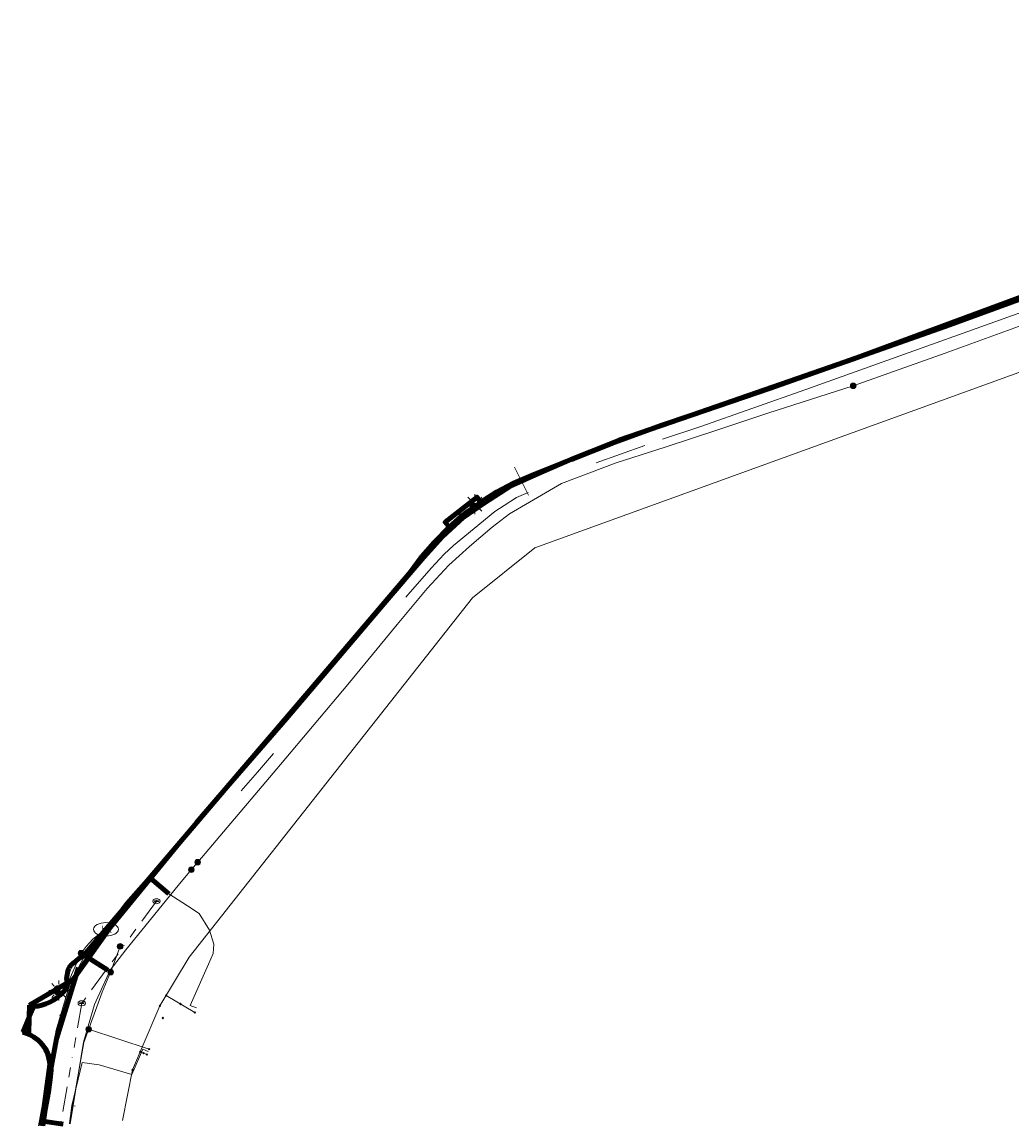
# Model space of a CAD drawing. Header units: metres. Extents: x 200221 to 204794, y 461183 to 463932.
# Tile 6 of 19: x 201706 to 201905, y 462257 to 462479. Entities that reach past the tile are written whole.
import ezdxf
from ezdxf.enums import TextEntityAlignment as Align
from ezdxf.lldxf.tags import DXFTag

# ---------------------------------------------------------------- set-up
doc = ezdxf.new("R2010")
doc.units = ezdxf.units.M
doc.linetypes.add('RI-OVERIG', pattern=[17, 5, -2, 2, -2, 0, -2, 2, -2])
doc.layers.get('0').update_dxf_attribs({"lineweight": 25})
for name, color, linetype, lineweight in [('B-WE-KL-DATA_HULPSTUK_KPN BV-S', 90, 'Continuous', 25), ('B-WE-KL-DATA_KABELBED_KPN BV-G', 90, 'Continuous', 100), ('B-WE-KL-DATA_MANTELBUIS_KPN BV-G', 90, 'Continuous', 100), ('B-WE-KL-DATA_MANTELBUIS_NKM NETWORK SERVICES BV-G', 90, 'Continuous', 100), ('B-WE-KL-DATA_NKM NETWORK SERVICES BV-G', 90, 'KL-DATA-N', 18), ('B-WE-KL-ET_LS_HULPSTUK_LIANDER NV PAC 2AI68G2-S', 190, 'Continuous', 25), ('B-WE-KL-ET_LS_LIANDER NV PAC 2AI68G2-G', 190, 'KL-LS-N', 18), ('B-WE-KL-ET_LS_MANTELBUIS_LIANDER NV PAC 2AI68G2-G', 190, 'Continuous', 100), ('B-WE-KL-ET_LS_OV_LICHTMAST_LIANDER NV PAC 2AI68G2-S', 190, 'Continuous', 25), ('B-WE-KL-ET_MS_HULPSTUK_LIANDER NV PAC 2AI68G2-S', 130, 'Continuous', 25), ('B-WE-KL-ET_MS_LIANDER NV PAC 2AI68G2-G', 130, 'KL-MS-N', 18), ('B-WE-KL-GAS_LD_HULPSTUK_LIANDER NV PAC 2AI68G2-S', 50, 'Continuous', 25), ('B-WE-KL-GAS_LD_LIANDER NV PAC 2AI68G2-G', 50, 'KL-GAS-LD-N', 18), ('B-WE-KL-OVERIG_HULPSTUK-G', 8, 'Continuous', 18), ('B-WE-KL-OVERIG_HULPSTUK_GEMEENTE APELDOORN-S', 8, 'Continuous', 25), ('B-WE-KL-WATER_HULPSTUK_VITENS-S', 170, 'Continuous', 25), ('B-WE-KL-WATER_VITENS-G', 170, 'KL-WATER-N', 18), ('B-WE-KL-WATER_VITENS-S', 170, 'Continuous', 25), ('B-WE-OG-INFO_LIANDER NV PAC 2AI68G2-S', 7, 'Continuous', 25), ('B-WE-RI-VRIJVERVAL_GEMEENTE APELDOORN-G', 210, 'RI-OVERIG', 18), ('B-WE-RI-VRIJVERVAL_HULPSTUK_GEMEENTE APELDOORN-S', 210, 'Continuous', 25)]:
    doc.layers.add(name, color=color, linetype=linetype, lineweight=lineweight)
doc.styles.add('NLCS-ISO', font='NLCS-ISO.ttf')
doc.styles.get("Standard").update_dxf_attribs({"font": 'NLCS-ISO.ttf'})
tags = doc.linetypes.add('KL-DATA-N', pattern='A,4,-1,[101,NLCS.SHX,S=0.5,R=0,X=0,Y=0],-1,4,-1,["D",Standard,S=1,R=0,X=-0.25,Y=-0.5],-1.5', length=12.5).pattern_tags.tags
tags[18] = DXFTag(74, 10)
tags = doc.linetypes.add('KL-GAS-LD-N', pattern='A,4,-1,[69,NLCS.SHX,S=0.5,R=0,X=0,Y=0],-1,4,-1,["L",Standard,S=1,R=0,X=0.25,Y=-0.5],-2', length=13).pattern_tags.tags
tags[18] = DXFTag(74, 10)
tags = doc.linetypes.add('KL-LS-N', pattern='A,4,-1,[103,NLCS.SHX,S=0.75,R=0,X=0,Y=0],-1,4,-1,["L",Standard,S=1,R=0,X=0,Y=-0.5],-2', length=13).pattern_tags.tags
tags[18] = DXFTag(74, 10)
tags = doc.linetypes.add('KL-MS-N', pattern='A,4,-1,[103,NLCS.SHX,S=0.75,R=0,X=0,Y=0],-1,4,-1,["M",Standard,S=1,R=0,X=0,Y=-0.5],-2', length=13).pattern_tags.tags
tags[18] = DXFTag(74, 10)
doc.linetypes.add('KL-WATER-N', pattern='A,7,-0.5,[168,NLCS.SHX,S=0.75,R=0,X=0.75,Y=0],-2', length=9.5)

# ---------------------------------------------------------------- blocks, each defined once
blk = doc.blocks.new('SKL-WTB_HULP_OVERIG-SO')
at = {"color": 0, "linetype": 'ByBlock', "lineweight": 18}
for points in [[(-0.14, 0.14), (0.14, -0.14)], [(0.14, 0.14), (-0.14, -0.14)]]:
    blk.add_lwpolyline(points, dxfattribs=at)
at = {"color": 0, "linetype": 'ByBlock', "lineweight": 18, "style": 'NLCS-ISO', "flags": 1}
for tag, p in [('TYPE', (1.5, 0)), ('OMSCHRIJVING', (1.5, -3)), ('LABEL', (1.5, -1.5))]:
    blk.add_attdef(tag, p, '', height=1, dxfattribs=at)
blk = doc.blocks.new('SKL-WTB_HULP_MOF-SO')
at = {"linetype": 'ByBlock', "lineweight": 18}
h = blk.add_hatch(color=0, dxfattribs=at)
h.dxf.hatch_style = 1
h.paths.add_polyline_path([(-0.5625, 0, 1), (0.5625, 0, 1)])
at = {"color": 0, "linetype": 'ByBlock', "lineweight": 18}
blk.add_circle((0, 0), 0.5625, dxfattribs=at)
at = {"color": 0, "linetype": 'ByBlock', "lineweight": 18, "style": 'NLCS-ISO', "flags": 1}
for tag, p in [('TYPE', (1.5, 0)), ('OMSCHRIJVING', (1.5, -3)), ('LABEL', (1.5, -1.5))]:
    blk.add_attdef(tag, p, '', height=1, dxfattribs=at)
blk = doc.blocks.new('SKL-ET_OV_LICHTMAST-SO')
at = {"color": 0, "linetype": 'ByBlock', "lineweight": 18}
for points in [[(-1.25, 0), (-2, 0)], [(-1.41, 1.41), (-0.88, 0.88)], [(0, 2), (0, 1.25)], [(0.88, 0.88), (1.41, 1.41)], [(2, 0), (1.25, 0)], [(-1.41, -1.41), (-0.88, -0.88)], [(0, -1.25), (0, -2)], [(0.88, -0.88), (1.41, -1.41)]]:
    blk.add_lwpolyline(points, dxfattribs=at)
blk.add_circle((0, 0), 1, dxfattribs=at)
blk = doc.blocks.new('SKL-WATER_BRANDKRAAN_BRANDPUT-SO')
at = {"color": 0, "linetype": 'ByBlock', "lineweight": 18}
blk.add_ellipse((0, 0), major_axis=(2.5, 0), ratio=0.54, dxfattribs=at)
at = {"color": 0, "linetype": 'ByBlock', "lineweight": 18, "style": 'NLCS-ISO'}
blk.add_text('bk', height=1.5, dxfattribs=at).set_placement((0.16, 0), align=Align.MIDDLE_CENTER)
blk = doc.blocks.new('SRI-HULP_MANGAT-SO')
at = {"linetype": 'ByBlock', "lineweight": 18}
h = blk.add_hatch(color=0, dxfattribs=at)
h.dxf.hatch_style = 1
edge = h.paths.add_edge_path()
edge.add_arc((0.38, 0), 0.0646, -90, 90, ccw=False)
edge.add_line((0.38, -0.06), (-0.38, -0.06))
edge.add_arc((-0.38, 0), 0.0646, 90, 270, ccw=False)
edge.add_line((-0.38, 0.06), (0.38, 0.06))
at = {"color": 0, "linetype": 'ByBlock', "lineweight": 18}
blk.add_lwpolyline([(0.38, 0.06, -1), (0.38, -0.06), (-0.38, -0.06, -1), (-0.38, 0.06)], format="xyb", close=True, dxfattribs=at)
blk.add_ellipse((0, 0), major_axis=(-0.75, 0), ratio=0.666667, dxfattribs=at)
at = {"color": 0, "linetype": 'ByBlock', "lineweight": 18, "style": 'NLCS-ISO', "flags": 1}
for tag, p in [('TYPE', (1.75, 0)), ('OMSCHRIJVING', (1.75, -3)), ('LABEL', (1.75, -1.5))]:
    blk.add_attdef(tag, p, '', height=1, dxfattribs=at)
blk = doc.blocks.new('SOG-INFO_OVERIG-SO')
at = {"color": 0, "linetype": 'ByBlock', "lineweight": 18}
for points in [[(-0.14, 0.14), (0.14, -0.14)], [(0.14, 0.14), (-0.14, -0.14)]]:
    blk.add_lwpolyline(points, dxfattribs=at)
at = {"color": 0, "linetype": 'ByBlock', "lineweight": 18, "style": 'NLCS-ISO', "flags": 1}
for tag, p in [('TYPE', (1.5, 0)), ('OMSCHRIJVING', (1.5, -3)), ('LABEL', (1.5, -1.5))]:
    blk.add_attdef(tag, p, '', height=1, dxfattribs=at)

msp = doc.modelspace()

# ---------------------------------------------------------------- linework, layer by layer
at = {"layer": 'B-WE-KL-DATA_KABELBED_KPN BV-G', "flags": 128}
for points in [[(201798.041, 462382.428), (201801.352, 462384.511), (201804.807, 462386.346), (201808.386, 462387.924), (201825.947, 462394.933), (201832.156, 462397.087), (201840.533, 462399.994), (201873.189, 462411.325), (201922.94, 462429.647), (201970.556, 462447.182), (201993.475, 462455.623), (201999.994, 462458.317)], [(201707.36, 462281.248), (201714.871, 462285.679), (201716.116, 462286.413), (201723.064, 462296.178), (201738.726, 462315.315), (201740.937, 462318.017), (201747.114, 462325.158), (201759.054, 462338.96), (201778.707, 462362.071), (201786.69, 462371.39), (201790.375, 462375.518), (201794.631, 462379.352), (201798.883, 462382.348), (201803.999, 462385.59), (201810.316, 462388.448), (201816.335, 462391.019), (201824.45, 462394.251), (201832.156, 462397.087), (201834.559, 462397.972), (201840.533, 462399.994), (201856.439, 462405.378), (201892.495, 462418.128), (201923.709, 462429.519)], [(201791.795, 462377.453), (201790.974, 462378.419), (201797.387, 462383.481), (201798.041, 462382.428)], [(201795.389, 462380.5), (201796.748, 462381.418), (201798.041, 462382.428)], [(201794.29, 462379.625), (201791.795, 462377.453)], [(201795.389, 462380.5), (201794.29, 462379.625)], [(201791.795, 462377.453), (201788.739, 462374.382)], [(201788.739, 462374.382), (201786.308, 462371.54), (201784.082, 462368.535), (201763.32, 462344.173), (201747.114, 462325.158), (201738.726, 462315.315), (201719.094, 462292.28), (201718.644, 462291.767), (201718.168, 462291.278), (201717.219, 462290.598), (201716.331, 462289.84), (201716.147, 462289.713), (201715.973, 462289.572), (201715.811, 462289.418), (201715.662, 462289.251), (201715.527, 462289.073), (201715.407, 462288.884), (201715.302, 462288.686), (201715.213, 462288.481), (201715.075, 462288.129), (201714.965, 462287.766), (201714.885, 462287.396), (201714.834, 462287.021), (201714.814, 462286.643), (201714.855, 462286.323), (201714.874, 462286.001), (201714.871, 462285.679), (201714.836, 462285.274), (201714.767, 462284.874), (201714.663, 462284.482), (201714.107, 462283.852), (201713.498, 462283.273), (201712.841, 462282.749), (201712.14, 462282.285), (201711.401, 462281.885), (201710.63, 462281.551), (201709.833, 462281.285), (201709.015, 462281.091), (201708.184, 462280.969), (201708.073, 462280.709)], [(201708.073, 462280.709), (201707.299, 462278.903), (201705.984, 462275.835)], [(201705.984, 462275.835), (201707.292, 462278.887), (201708.07, 462280.703)], [(201710.017, 462256.993), (201710.509, 462260.197), (201711.149, 462263.775), (201711.515, 462266.27), (201711.678, 462268.202), (201711.672, 462269.734), (201711.518, 462270.378), (201711.31, 462271.006), (201711.05, 462271.614), (201710.74, 462272.199), (201710.382, 462272.756), (201709.978, 462273.28), (201709.532, 462273.769), (201709.047, 462274.219), (201708.618, 462274.558), (201708.167, 462274.867), (201707.696, 462275.144), (201707.207, 462275.388), (201707.208, 462275.412), (201707.299, 462278.903), (201707.36, 462281.248)], [(201707.215, 462275.384), (201707.292, 462278.887), (201707.329, 462280.571)], [(201705.984, 462275.835), (201706.4, 462275.718), (201706.808, 462275.577), (201707.208, 462275.412), (201707.7, 462275.167), (201708.173, 462274.885), (201708.622, 462274.569), (201709.047, 462274.219), (201709.493, 462273.785), (201709.901, 462273.314), (201710.266, 462272.81), (201710.587, 462272.276), (201710.86, 462271.716), (201711.084, 462271.135), (201711.257, 462270.537), (201711.378, 462269.926), (201711.446, 462269.307), (201709.781, 462256.978)]]:
    msp.add_lwpolyline(points, dxfattribs=at)
at = {"layer": 'B-WE-KL-DATA_MANTELBUIS_KPN BV-G', "flags": 128}
for points in [[(201705.984, 462275.835), (201707.292, 462278.887), (201708.07, 462280.703)], [(201707.215, 462275.384), (201707.292, 462278.887), (201707.329, 462280.571)]]:
    msp.add_lwpolyline(points, dxfattribs=at)
at = {"layer": 'B-WE-KL-DATA_MANTELBUIS_NKM NETWORK SERVICES BV-G', "flags": 128}
for points in [[(201735.348, 462303.683), (201731.738, 462306.751)], [(201710.005, 462259.385), (201711.393, 462266.929), (201712.787, 462274.502), (201714.995, 462281.684), (201717.194, 462288.839)], [(201714.102, 462257.287), (201710.429, 462257.838)]]:
    msp.add_lwpolyline(points, dxfattribs=at)
at = {"layer": 'B-WE-KL-DATA_NKM NETWORK SERVICES BV-G', "flags": 128}
for points in [[(201976.079, 462448.627), (201975.612, 462448.901), (201975.003, 462448.828), (201945.975, 462437.843), (201896.204, 462419.741), (201844.191, 462401.203), (201816.238, 462391.201), (201803.931, 462385.822), (201795.184, 462380.004), (201783.682, 462368.518), (201766.174, 462347.835), (201742.568, 462319.986), (201731.26, 462307.161), (201731.26, 462307.16)], [(201731.26, 462307.16), (201726.703, 462302.005), (201718.184, 462290.724), (201717.194, 462288.839)], [(201731.26, 462307.16), (201731.738, 462306.751)], [(201731.738, 462306.751), (201735.348, 462303.683)], [(201731.738, 462306.751), (201735.348, 462303.683)], [(201735.348, 462303.683), (201739.108, 462301.25)], [(201739.108, 462301.25), (201741.472, 462299.72), (201743.536, 462296.383), (201744.458, 462293.53), (201744.303, 462291.652), (201743.333, 462289.506), (201739.692, 462281.17), (201740.949, 462280.73)], [(201710.005, 462259.385), (201712.787, 462274.502), (201717.194, 462288.839)], [(201721.347, 462269.231), (201727.907, 462267.315), (201730.143, 462272.433), (201731.228, 462271.963)], [(201715.873, 462261.1), (201717.931, 462269.717), (201721.347, 462269.231)], [(201709.783, 462257.882), (201709.876, 462258.714), (201710.005, 462259.385)], [(201715.355, 462257.369), (201715.385, 462257.483), (201715.869, 462261.081), (201715.873, 462261.1)], [(201715.873, 462261.1), (201716.54, 462260.952)], [(201709.684, 462256.998), (201709.783, 462257.882)], [(201709.783, 462257.882), (201710.429, 462257.838)], [(201710.429, 462257.838), (201714.104, 462257.287)], [(201710.429, 462257.838), (201714.104, 462257.287)]]:
    msp.add_lwpolyline(points, dxfattribs=at)
at = {"layer": 'B-WE-KL-ET_LS_LIANDER NV PAC 2AI68G2-G', "flags": 128}
for points in [[(201717.704, 462291.72), (201718.713, 462293.08), (201720.06, 462294.506), (201722.002, 462296.091), (201723.763, 462297.732), (201751.068, 462329.97), (201787.525, 462372.603), (201796.552, 462381.84)], [(201796.552, 462381.84), (201796.926, 462382.046)], [(201715.411, 462257.373), (201718.281, 462273.778), (201721.928, 462283.871), (201723.668, 462287.91), (201725.566, 462293.081)], [(201717.704, 462291.72), (201717.654, 462291.652), (201715.583, 462286.898), (201713.903, 462283.705), (201712.967, 462283.894)], [(201723.668, 462287.91), (201723.652, 462287.917), (201717.704, 462291.72)], [(201712.967, 462283.894), (201713.209, 462284.22)], [(201731.432, 462272.432), (201719.23, 462276.405)]]:
    msp.add_lwpolyline(points, dxfattribs=at)
at = {"layer": 'B-WE-KL-ET_LS_MANTELBUIS_LIANDER NV PAC 2AI68G2-G', "flags": 128}
msp.add_lwpolyline([(201718.331, 462291.32), (201723.075, 462288.286)], dxfattribs=at)
at = {"layer": 'B-WE-KL-ET_MS_LIANDER NV PAC 2AI68G2-G', "flags": 128}
for points in [[(201873.088, 462405.871), (201891.589, 462412.42), (201906.326, 462417.793), (201922.999, 462423.79), (201943.918, 462431.584), (201954.53, 462435.48), (201967.438, 462440.373), (201979.62, 462445.032), (201995.802, 462451.311), (202055.552, 462476.602), (202058.98, 462477.862), (202061.097, 462478.467), (202064.216, 462479.06)], [(201741.186, 462310.039), (201757.821, 462329.665), (201771.382, 462345.802), (201781.337, 462357.869), (201787.334, 462365.103), (201791.742, 462369.815), (201795.861, 462373.523), (201800.439, 462377.464), (201803.917, 462380.118), (201814.415, 462386.198), (201825.38, 462390.383), (201835.258, 462393.564), (201846.05, 462397.08), (201855.89, 462400.36), (201873.088, 462405.871)], [(201715.527, 462257.38), (201718.19, 462273.818), (201720.399, 462281.367), (201723.565, 462288.31), (201726.732, 462292.392), (201737.223, 462305.363), (201739.893, 462308.513)], [(201739.893, 462308.513), (201741.186, 462310.039)]]:
    msp.add_lwpolyline(points, dxfattribs=at)
at = {"layer": 'B-WE-KL-GAS_LD_LIANDER NV PAC 2AI68G2-G', "flags": 128}
for points in [[(202022.637, 462450.833), (202017.882, 462448.988), (202010.946, 462446.342), (202000.471, 462442.65), (201809.025, 462373.246), (201796.496, 462363.2), (201739.45, 462290.925), (201733.562, 462281.11)], [(201734.832, 462283.228), (201740.611, 462279.761)], [(201733.562, 462281.11), (201732.766, 462279.275), (201728.078, 462268.219)], [(201729.635, 462271.892), (201730.955, 462271.332)], [(201728.078, 462268.219), (201726.043, 462258.068)]]:
    msp.add_lwpolyline(points, dxfattribs=at)
at = {"layer": 'B-WE-KL-OVERIG_HULPSTUK-G', "flags": 128}
for points in [[(201998.595, 462454.961), (201984.897, 462449.657), (201960.56, 462440.392), (201920.518, 462425.525), (201863.56, 462405.112), (201842.231, 462397.652), (201834.729, 462395.141)], [(201821.333, 462390.346), (201831.172, 462393.873)], [(201804.95, 462389.504), (201807.728, 462383.849)], [(201807.645, 462384.441), (201805.344, 462383.402), (201802.847, 462381.808), (201800.994, 462380.618)], [(201792.628, 462373.779), (201800.994, 462380.618)], [(201783.093, 462363.353), (201788.166, 462369.184), (201790.8, 462372.01), (201792.628, 462373.779)], [(201756.445, 462331.884), (201753.191, 462328.145), (201749.932, 462324.353)]]:
    msp.add_lwpolyline(points, dxfattribs=at)
at = {"layer": 'B-WE-KL-WATER_VITENS-G', "flags": 128}
for points in [[(202025.169, 462470.036), (202017.466, 462466.282), (202003.61, 462459.95), (201977.815, 462449.835), (201956.407, 462441.624), (201923.716, 462429.504), (201892.504, 462418.113), (201856.449, 462405.363), (201844.212, 462401.222)], [(201844.212, 462401.222), (201836.162, 462398.497)], [(201722.722, 462296.518), (201790.406, 462375.523), (201794.622, 462379.321), (201798.884, 462382.328), (201803.981, 462385.558), (201810.319, 462388.431), (201816.337, 462391.001), (201825.341, 462394.651), (201834.559, 462397.954), (201836.162, 462398.497)], [(201709.152, 462256.963), (201712.685, 462276.206), (201715.794, 462286.638), (201722.722, 462296.518)]]:
    msp.add_lwpolyline(points, dxfattribs=at)
at = {"layer": 'B-WE-RI-VRIJVERVAL_GEMEENTE APELDOORN-G', "flags": 128}
for points in [[(201732.9, 462302.17), (201717.85, 462281.64)], [(201717.85, 462281.64), (201713.572, 462257.252)]]:
    msp.add_lwpolyline(points, dxfattribs=at)

# ---------------------------------------------------------------- block references
at = {"layer": 'B-WE-KL-DATA_HULPSTUK_KPN BV-S'}
for name, p in [('SKL-WTB_HULP_OVERIG-SO', (201798.041, 462382.428)), ('SKL-WTB_HULP_OVERIG-SO', (201798.041, 462382.428)), ('SKL-WTB_HULP_OVERIG-SO', (201798.041, 462382.428)), ('SKL-WTB_HULP_MOF-SO', (201794.292, 462379.627)), ('SKL-WTB_HULP_OVERIG-SO', (201794.29, 462379.625)), ('SKL-WTB_HULP_OVERIG-SO', (201794.29, 462379.625)), ('SKL-WTB_HULP_OVERIG-SO', (201795.389, 462380.5)), ('SKL-WTB_HULP_OVERIG-SO', (201795.389, 462380.5)), ('SKL-WTB_HULP_OVERIG-SO', (201791.795, 462377.453)), ('SKL-WTB_HULP_OVERIG-SO', (201791.795, 462377.453)), ('SKL-WTB_HULP_OVERIG-SO', (201791.795, 462377.453)), ('SKL-WTB_HULP_OVERIG-SO', (201788.739, 462374.382)), ('SKL-WTB_HULP_OVERIG-SO', (201788.739, 462374.382)), ('SKL-WTB_HULP_OVERIG-SO', (201707.36, 462281.248)), ('SKL-WTB_HULP_OVERIG-SO', (201707.36, 462281.248)), ('SKL-WTB_HULP_OVERIG-SO', (201708.073, 462280.709)), ('SKL-WTB_HULP_OVERIG-SO', (201708.073, 462280.709)), ('SKL-WTB_HULP_OVERIG-SO', (201705.984, 462275.835)), ('SKL-WTB_HULP_OVERIG-SO', (201705.984, 462275.835))]:
    msp.add_blockref(name, p, dxfattribs=at)
at = {"layer": 'B-WE-KL-ET_LS_HULPSTUK_LIANDER NV PAC 2AI68G2-S'}
for name, p in [('SKL-WTB_HULP_MOF-SO', (201796.552, 462381.84)), ('SKL-WTB_HULP_MOF-SO', (201725.566, 462293.081)), ('SKL-WTB_HULP_MOF-SO', (201717.704, 462291.72)), ('SKL-WTB_HULP_MOF-SO', (201723.668, 462287.91)), ('SKL-WTB_HULP_MOF-SO', (201712.967, 462283.894)), ('SKL-WTB_HULP_OVERIG-SO', (201734.142, 462278.678)), ('SKL-WTB_HULP_MOF-SO', (201719.23, 462276.405)), ('SKL-WTB_HULP_OVERIG-SO', (201731.432, 462272.432))]:
    msp.add_blockref(name, p, dxfattribs=at)
at = {"layer": 'B-WE-KL-ET_LS_OV_LICHTMAST_LIANDER NV PAC 2AI68G2-S'}
for p in [(201796.926, 462382.046), (201713.209, 462284.22)]:
    msp.add_blockref('SKL-ET_OV_LICHTMAST-SO', p, dxfattribs=at)
at = {"layer": 'B-WE-KL-ET_MS_HULPSTUK_LIANDER NV PAC 2AI68G2-S'}
for p in [(201873.088, 462405.871), (201741.186, 462310.039), (201739.893, 462308.513)]:
    msp.add_blockref('SKL-WTB_HULP_MOF-SO', p, dxfattribs=at)
at = {"layer": 'B-WE-KL-GAS_LD_HULPSTUK_LIANDER NV PAC 2AI68G2-S'}
for p in [(201734.832, 462283.228), (201733.562, 462281.11), (201740.611, 462279.761), (201729.635, 462271.892), (201730.955, 462271.332), (201728.078, 462268.219)]:
    msp.add_blockref('SKL-WTB_HULP_OVERIG-SO', p, dxfattribs=at)
at = {"layer": 'B-WE-KL-OVERIG_HULPSTUK_GEMEENTE APELDOORN-S'}
for p in [(201732.9, 462302.17), (201717.85, 462281.64)]:
    msp.add_blockref('SKL-WTB_HULP_OVERIG-SO', p, dxfattribs=at)
at = {"layer": 'B-WE-KL-WATER_HULPSTUK_VITENS-S'}
for p in [(201844.212, 462401.222), (201836.162, 462398.497), (201726.39, 462300.8), (201713.57, 462279.175)]:
    msp.add_blockref('SKL-WTB_HULP_OVERIG-SO', p, dxfattribs=at)
at = {"layer": 'B-WE-KL-WATER_VITENS-S'}
msp.add_blockref('SKL-WATER_BRANDKRAAN_BRANDPUT-SO', (201722.722, 462296.518), dxfattribs=at)
at = {"layer": 'B-WE-OG-INFO_LIANDER NV PAC 2AI68G2-S'}
for p in [(201737.722, 462281.495), (201730.295, 462271.612)]:
    msp.add_blockref('SOG-INFO_OVERIG-SO', p, dxfattribs=at)
at = {"layer": 'B-WE-RI-VRIJVERVAL_HULPSTUK_GEMEENTE APELDOORN-S'}
for p in [(201732.9, 462302.17), (201717.85, 462281.64)]:
    msp.add_blockref('SRI-HULP_MANGAT-SO', p, dxfattribs=at)

doc.saveas('drawing.dxf')
